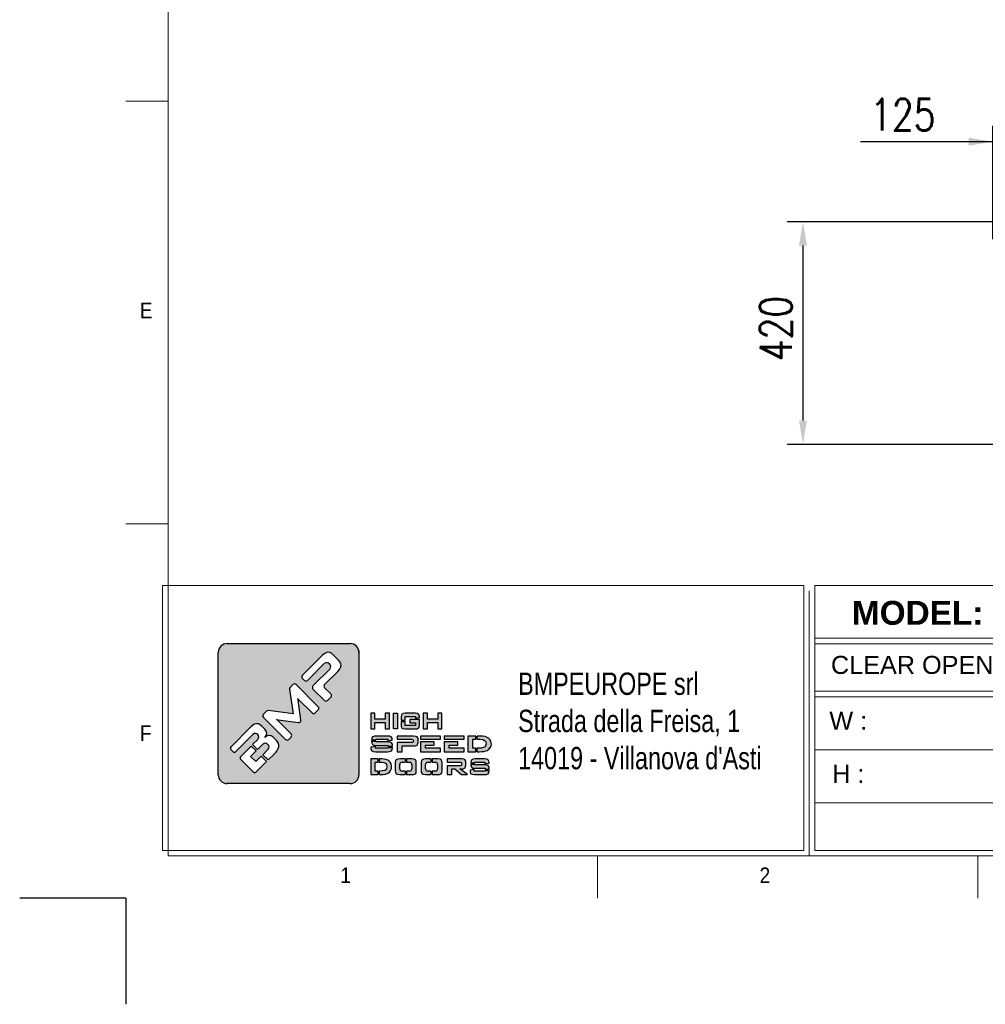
# Model space of a CAD drawing. Header units: millimetres. Extents: x 1545 to 15470, y 764 to 5767.
# Tile 5 of 8: x 8510 to 10331, y 765 to 2622. Entities that reach past the tile are written whole.
import ezdxf

# ---------------------------------------------------------------- set-up
doc = ezdxf.new("R2010")
doc.units = ezdxf.units.MM
doc.header["$LTSCALE"] = 50
doc.header["$PDSIZE"] = -1
doc.layers.add('FORMAT', color=7, linetype='Continuous')
doc.styles.add('Compilazione 1', font='romans.shx', dxfattribs={"width": 0.75, "height": 480})
doc.styles.add('NYIP', font='romans.shx', dxfattribs={"width": 0.8})
doc.styles.add('SLDTEXTSTYLE0', font='Gothic.ttf', dxfattribs={"width": 0.913})
doc.styles.get("Standard").update_dxf_attribs({"font": 'Gothic.ttf'})
doc.dimstyles.new('STANDARD35', dxfattribs={"dimscale": 35, "dimtxt": 2, "dimasz": 1.5, "dimexe": 1, "dimexo": 1, "dimgap": 0.7, "dimtad": 1, "dimdec": 0, "dimdsep": 46, "dimtxsty": 'NYIP', "dimcen": 0, "dimclrd": 1, "dimclre": 1, "dimclrt": 2, "dimadec": 0, "dimazin": 0, "dimtfac": 1, "dimtdec": 0, "dimtix": 1, "dimtmove": 0, "dimatfit": 3, "dimfxl": 0, "dimtvp": 1, "dimtolj": 1, "dimtzin": 0, "dimarcsym": 0})

# ---------------------------------------------------------------- blocks, each defined once
blk = doc.blocks.new('A$C7C9C4F3F')
at = {"color": 7, "lineweight": 5}
blk.add_line((0, 1765.8), (199.3, 1765.8), dxfattribs=at)
at = {"layer": 'FORMAT', "color": 7, "lineweight": 5}
for p, q in [((199.3, 11304.4), (199.3, 199.3)), ((0, 3758.8), (199.3, 3758.8)), ((199.3, 199.3), (16199.3, 199.3)), ((2224.2, 0), (2224.2, 199.3)), ((4017.9, 199.3), (4017.9, 0))]:
    blk.add_line(p, q, dxfattribs=at)
at = {"color": 7, "lineweight": 5, "char_height": 73.8, "attachment_point": 1, "style": 'SLDTEXTSTYLE0'}
for s, insert in [('E', (66.4, 2808)), ('1', (1011.8, 145.3)), ('2', (2988.2, 145.3))]:
    blk.add_mtext(s, dxfattribs=dict(at, insert=insert))
at = {"layer": 'FORMAT', "color": 7, "lineweight": 5, "insert": (66.4, 815), "char_height": 73.8, "attachment_point": 1, "style": 'SLDTEXTSTYLE0'}
blk.add_mtext('F', dxfattribs=at)
blk = doc.blocks.new('*D295')
at = {"color": 7, "lineweight": -2}
for p, q in [((10345.1, 2208.3), (10345.1, 2421.9)), ((10470.1, 2208.3), (10470.1, 2421.9)), ((10345.1, 2391.9), (10096.1, 2391.9)), ((10300.1, 2391.9), (10255.1, 2391.9)), ((10470.1, 2391.9), (10345.1, 2391.9)), ((10515.1, 2391.9), (10560.1, 2391.9))]:
    blk.add_line(p, q, dxfattribs=at)
at = {"color": 7}
for points in [[(10300.1, 2384.4), (10300.1, 2399.4), (10345.1, 2391.9)], [(10515.1, 2399.4), (10515.1, 2384.4), (10470.1, 2391.9)]]:
    blk.add_solid(points, dxfattribs=at)
at = {"layer": 'Defpoints', "color": 0}
for p in [(10345.1, 2391.9), (10345.1, 2178.3), (10470.1, 2178.3)]:
    blk.add_point(p, dxfattribs=at)
at = {"color": 7, "lineweight": 0, "insert": (10175.6, 2442.9), "char_height": 60, "attachment_point": 5, "style": 'NYIP'}
blk.add_mtext('\\A1;125^J', dxfattribs=at)
blk = doc.blocks.new('*D299')
at = {"color": 7, "lineweight": -2}
for p, q in [((10362.9, 2241.1), (9957.3, 2241.1)), ((9987.3, 2196.1), (9987.3, 1866.1)), ((10362.9, 1821.1), (9957.3, 1821.1))]:
    blk.add_line(p, q, dxfattribs=at)
at = {"color": 7}
for points in [[(9994.8, 2196.1), (9979.8, 2196.1), (9987.3, 2241.1)], [(9979.8, 1866.1), (9994.8, 1866.1), (9987.3, 1821.1)]]:
    blk.add_solid(points, dxfattribs=at)
at = {"layer": 'Defpoints', "color": 0}
for p in [(10392.9, 2241.1), (9987.3, 1821.1), (10392.9, 1821.1)]:
    blk.add_point(p, dxfattribs=at)
at = {"color": 7, "lineweight": 0, "insert": (9936.3, 2039.6), "char_height": 60, "attachment_point": 5, "rotation": 90, "style": 'NYIP'}
blk.add_mtext('\\A1;420^J', dxfattribs=at)

msp = doc.modelspace()

# ---------------------------------------------------------------- hatches: boundary and pattern name
at = {"linetype": 'Continuous'}
h = msp.add_hatch(color=256, dxfattribs=at)
h.set_gradient(color1=(8, 89, 3), color2=(8, 89, 2), one_color=1)
h.paths.add_polyline_path([(9150, 1198.2), (9150, 1428.6, 0.414214), (9133.2, 1445.5), (8901.5, 1445.5, 0.414214), (8884.7, 1428.6), (8884.7, 1198.2, 0.414214), (8901.5, 1181.3), (9133.2, 1181.3, 0.414214)])
h.paths.add_polyline_path([(9207.3, 1284.7), (9207.3, 1314.2), (9199.6, 1314.2), (9199.6, 1303.2), (9180.1, 1303.2), (9180.1, 1314.2), (9172.3, 1314.2), (9172.3, 1284.7), (9180.1, 1284.7), (9180.1, 1296.9), (9199.6, 1296.9), (9199.6, 1284.7)])
h.paths.add_polyline_path([(9222.8, 1284.7), (9222.8, 1314.2), (9215.1, 1314.2), (9215.1, 1284.7)])
h.paths.add_polyline_path([(9237.2, 1291.2), (9237.2, 1298.3), (9229.4, 1298.3), (9229.4, 1292), (9229.8, 1289), (9231.1, 1286.3), (9232.9, 1285.2), (9237, 1284.7), (9256.6, 1284.7), (9259.8, 1285), (9262.6, 1286.3), (9263.6, 1288), (9264.2, 1292), (9264.2, 1302.3), (9245.9, 1302.3), (9245.9, 1296.3), (9256.7, 1296.3), (9256.7, 1291.2)])
h.paths.add_polyline_path([(9264.2, 1307.2), (9263.9, 1309.8), (9262.6, 1312.6), (9260.6, 1313.6), (9256.6, 1314.2), (9237, 1314.2), (9233.8, 1313.9), (9231.1, 1312.6), (9230, 1310.9), (9229.4, 1306.9), (9229.4, 1300.8), (9237.2, 1300.8), (9237.2, 1308), (9256.7, 1308), (9256.7, 1304.9), (9264.2, 1306.1)])
h.paths.add_polyline_path([(9279.1, 1303.2), (9279.1, 1314.2), (9271.4, 1314.2), (9271.4, 1284.7), (9279.1, 1284.7), (9279.1, 1296.9), (9298.6, 1296.9), (9298.6, 1284.7), (9306.4, 1284.7), (9306.4, 1314.2), (9298.6, 1314.2), (9298.6, 1303.2)])
h.paths.add_polyline_path([(9212.6, 1266.8), (9210.8, 1269.6), (9208.5, 1270.6), (9203.4, 1271.1), (9183.2, 1271.1), (9179.2, 1270.8), (9175.8, 1269.5), (9174.5, 1267.8), (9173.8, 1263.9), (9173.8, 1263.8), (9182.4, 1263.8), (9182.4, 1265), (9204.2, 1265), (9204.2, 1261.8), (9212.9, 1263.3), (9212.9, 1264.3)])
h.paths.add_polyline_path([(9211.3, 1258.5), (9208.9, 1259.5), (9203.8, 1260), (9182.4, 1260), (9182.4, 1261.3), (9173.8, 1261.3), (9173.8, 1260.7), (9174.1, 1257.8), (9175.8, 1255), (9178.2, 1254), (9183.2, 1253.5), (9204.7, 1253.5), (9204.7, 1252), (9213.3, 1252), (9213.3, 1252.8), (9213, 1255.7)])
h.paths.add_polyline_path([(9212.6, 1245), (9213.3, 1248.9), (9213.3, 1249.5), (9204.7, 1249.5), (9204.7, 1248.1), (9181, 1248.1), (9181, 1251.4), (9172.3, 1250.1), (9172.3, 1248.9), (9172.7, 1246), (9174.3, 1243.3), (9176.8, 1242.2), (9181.9, 1241.6), (9203.8, 1241.6), (9207.9, 1242), (9211.3, 1243.3)])
h.paths.add_polyline_path([(9231.5, 1241.6), (9231.5, 1252.7), (9253, 1252.7), (9255.9, 1252.9), (9259.6, 1254.2), (9260.7, 1255.2), (9261.7, 1258.7), (9261.7, 1265), (9261.5, 1266.7), (9259.6, 1269.6), (9257.8, 1270.5), (9253, 1271.1), (9222, 1271.1), (9222, 1265.1), (9249.3, 1265.1), (9251.8, 1264.8), (9252.4, 1263.4), (9252.4, 1260.4), (9251.8, 1259.1), (9249.3, 1258.7), (9222, 1258.7), (9222, 1241.6)])
h.paths.add_polyline_path([(9303.8, 1241.6), (9303.8, 1248.1), (9275.5, 1248.1), (9275.5, 1254), (9291.9, 1254), (9291.9, 1259.9), (9265.9, 1259.9), (9265.9, 1241.6)])
h.paths.add_polyline_path([(9348.5, 1241.6), (9348.5, 1248.1), (9320.2, 1248.1), (9320.2, 1254), (9336.5, 1254), (9336.5, 1259.9), (9310.5, 1259.9), (9310.5, 1241.6)])
h.paths.add_polyline_path([(9370.6, 1241.6), (9370.6, 1248.1), (9364.9, 1248.1), (9364.9, 1265), (9370.6, 1265), (9370.6, 1271.1), (9355.2, 1271.1), (9355.2, 1241.6)])
h.paths.add_polyline_path([(9391.5, 1243.9), (9394.9, 1246.2), (9397.6, 1249.2), (9397.8, 1249.4), (9399.2, 1252.8), (9399.7, 1256.5), (9399.6, 1257.9), (9398.8, 1261.7), (9397, 1264.8), (9394.2, 1267.3), (9392.1, 1268.5), (9388.3, 1270), (9383.8, 1270.8), (9378.8, 1271.1), (9373.1, 1271.1), (9373.1, 1265), (9378.8, 1265), (9383.5, 1264.4), (9387, 1262.9), (9389, 1260.4), (9389.8, 1256.6), (9389.8, 1256.3), (9388.9, 1252.6), (9386.5, 1250.1), (9384.5, 1249.2), (9380.4, 1248.3), (9374.9, 1248.1), (9373.1, 1248.1), (9373.1, 1241.6), (9376.6, 1241.6), (9381.5, 1241.8), (9385.6, 1242.2), (9387.5, 1242.5)])
h.paths.add_polyline_path([(9348.2, 1265.2), (9348.2, 1271.1), (9310.5, 1271.1), (9310.5, 1265.2)])
h.paths.add_polyline_path([(9303.5, 1265.2), (9303.5, 1271.1), (9265.9, 1271.1), (9265.9, 1265.2)])
h.paths.add_polyline_path([(9185.7, 1221.8), (9185.7, 1228), (9172.3, 1228), (9172.3, 1198.6), (9185.7, 1198.6), (9185.7, 1205), (9180.8, 1205), (9180.8, 1221.8)])
h.paths.add_polyline_path([(9201.4, 1226.9), (9197.5, 1227.7), (9193.1, 1228), (9188.2, 1228), (9188.2, 1221.8), (9193.1, 1221.8), (9197.2, 1221.3), (9200.3, 1219.7), (9202.1, 1217.3), (9202.7, 1213.6), (9202.7, 1213.2), (9202, 1209.5), (9199.8, 1206.9), (9198.1, 1206.1), (9194.5, 1205.3), (9189.6, 1205), (9188.2, 1205), (9188.2, 1198.6), (9191.2, 1198.6), (9195.5, 1198.7), (9199, 1199.1), (9200.7, 1199.4), (9204.3, 1200.8), (9207.3, 1203), (9209.6, 1206), (9209.8, 1206.4), (9211.1, 1209.7), (9211.4, 1213.4), (9211.4, 1214.9), (9210.7, 1218.5), (9209.1, 1221.6), (9206.6, 1224.2), (9204.7, 1225.5)])
h.paths.add_polyline_path([(9237.1, 1221.8), (9237.1, 1228), (9226.8, 1228), (9223.3, 1227.7), (9220.3, 1226.4), (9219.1, 1224.7), (9218.5, 1220.7), (9218.5, 1205.8), (9218.8, 1202.8), (9220.3, 1200.1), (9222.4, 1199.1), (9226.8, 1198.6), (9237.1, 1198.6), (9237.1, 1205), (9231.2, 1205, -0.414214), (9227, 1209.2), (9227, 1217.6, -0.414214), (9231.2, 1221.8)])
h.paths.add_polyline_path([(9257.9, 1223.6), (9256.4, 1226.4), (9254.3, 1227.5), (9249.8, 1228), (9239.6, 1228), (9239.6, 1221.8), (9245.5, 1221.8, -0.414214), (9249.7, 1217.6), (9249.7, 1209.2, -0.414214), (9245.5, 1205), (9239.6, 1205), (9239.6, 1198.6), (9249.8, 1198.6), (9253.4, 1198.8), (9256.4, 1200.1), (9257.6, 1201.8), (9258.2, 1205.8), (9258.2, 1220.7)])
h.paths.add_polyline_path([(9285.8, 1221.8), (9285.8, 1228), (9275.6, 1228), (9272, 1227.7), (9269, 1226.4), (9267.8, 1224.7), (9267.2, 1220.7), (9267.2, 1205.8), (9267.5, 1202.8), (9269, 1200.1), (9271.1, 1199.1), (9275.6, 1198.6), (9285.8, 1198.6), (9285.8, 1205), (9279.9, 1205, -0.414214), (9275.7, 1209.2), (9275.7, 1217.6, -0.414214), (9279.9, 1221.8)])
h.paths.add_polyline_path([(9306.6, 1223.6), (9305.1, 1226.4), (9303, 1227.5), (9298.5, 1228), (9288.3, 1228), (9288.3, 1221.8), (9294.2, 1221.8, -0.414214), (9298.4, 1217.6), (9298.4, 1209.2, -0.414214), (9294.2, 1205), (9288.3, 1205), (9288.3, 1198.6), (9298.5, 1198.6), (9302.1, 1198.8), (9305.1, 1200.1), (9306.2, 1201.8), (9306.9, 1205.8), (9306.9, 1220.7)])
h.paths.add_polyline_path([(9351.4, 1223.6), (9349.7, 1226.6), (9348.1, 1227.4), (9343.9, 1228), (9316.6, 1228), (9316.6, 1222), (9340.7, 1222), (9342.8, 1221.6), (9343.3, 1220.3), (9343.3, 1216.9), (9342.8, 1215.5), (9340.7, 1215.2), (9316.6, 1215.2), (9316.6, 1198.6), (9325, 1198.6), (9325, 1209.2), (9331, 1209.2), (9343.5, 1198.6), (9354.8, 1198.6), (9340.5, 1209.2), (9343.9, 1209.2), (9346.4, 1209.4), (9349.7, 1210.7), (9350.6, 1211.7), (9351.5, 1215.3), (9351.5, 1222)])
h.paths.add_polyline_path([(9368.4, 1220.7), (9368.4, 1222), (9387.7, 1222), (9387.7, 1218.7), (9395.3, 1220.2), (9395.3, 1221.2), (9395, 1223.6), (9393.4, 1226.4), (9391.4, 1227.5), (9386.9, 1228), (9369.2, 1228), (9365.6, 1227.7), (9362.6, 1226.4), (9361.5, 1224.7), (9360.9, 1220.7), (9360.9, 1220.7)])
h.paths.add_polyline_path([(9391.7, 1216.4), (9387.3, 1216.9), (9368.4, 1216.9), (9368.4, 1218.2), (9360.9, 1218.2), (9360.9, 1217.6), (9361.1, 1214.7), (9362.6, 1211.9), (9364.7, 1210.8), (9369.2, 1210.3), (9388, 1210.3), (9388, 1208.9), (9395.6, 1208.9), (9395.6, 1209.7), (9395.4, 1212.6), (9393.9, 1215.3)])
h.paths.add_polyline_path([(9395.1, 1201.8), (9395.6, 1205.8), (9395.6, 1206.4), (9388, 1206.4), (9388, 1205), (9367.3, 1205), (9367.3, 1208.3), (9359.6, 1207), (9359.6, 1205.8), (9359.9, 1202.9), (9361.3, 1200.1), (9363.5, 1199.1), (9368, 1198.6), (9387.3, 1198.6), (9390.8, 1198.8), (9393.9, 1200.1)])
h.paths.add_polyline_path([(8908.7, 1251), (8945.9, 1288.2), (8949.7, 1291.5), (8953.3, 1293.5), (8956.8, 1294.4), (8960.5, 1293.9), (8964.3, 1291.9), (8966.9, 1289.7), (8972.4, 1284.1), (8975, 1280.5), (8976, 1276.6), (8976, 1275.9), (8975.1, 1271.9), (8972.4, 1268.6), (8975.5, 1271.1), (8979.6, 1272.1), (8980.4, 1272.1), (8984.3, 1271.3), (8988, 1269.1), (8989.3, 1267.9), (8995.2, 1262.1), (8997.9, 1258.5), (8999.1, 1254.7), (8998.9, 1251), (8997.8, 1247.6), (8995.8, 1244), (8993, 1240.3), (8990.5, 1237.8), (8978.8, 1226), (8968.8, 1235.9), (8979, 1246.2, 0.86713), (8969.1, 1256.1), (8958.9, 1245.9), (8949.5, 1255.2), (8959.7, 1265.4, 0.88875), (8950.6, 1274.5), (8917.9, 1241.8, -0.414214), (8912, 1241.8), (8908.7, 1245.1, -0.414088)], flags=16)
h.paths.add_polyline_path([(8969.9, 1312.3), (8975.4, 1317.8, -0.234445), (8979, 1319), (9025.7, 1312.7), (9019, 1359, -0.236379), (9020.2, 1362.6), (9025.6, 1368.1, -0.414214), (9031.6, 1368.1), (9073.2, 1326.4, -0.414214), (9073.2, 1320.5), (9067.4, 1314.7, -0.414418), (9061.5, 1314.7), (9035.3, 1340.9), (9034.6, 1341.7), (9035.1, 1339.6), (9040.5, 1301.2, -0.235808), (9039.3, 1297.6), (9039.2, 1297.5, -0.236783), (9035.7, 1296.4), (8997.7, 1301.9), (8994.7, 1302.3), (8995.8, 1301.4), (9022, 1275.1, -0.414214), (9022, 1269.2), (9017.5, 1264.7, -0.414214), (9011.5, 1264.7), (8969.9, 1306.3, -0.413615)], flags=16)
h.paths.add_polyline_path([(8927, 1232.7), (8946.5, 1252.2), (8955.9, 1242.9), (8945.7, 1232.7), (8955.6, 1222.8), (8965.8, 1233), (8975.8, 1223), (8956.3, 1203.4, -0.414499), (8950.3, 1203.4), (8927, 1226.8, -0.414214)], flags=16)
h.paths.add_polyline_path([(9043.3, 1385.7), (9080.4, 1422.8), (9084.2, 1426.1), (9087.9, 1428.2), (9091.2, 1429), (9095, 1428.6), (9098.7, 1426.6), (9101.4, 1424.4), (9111.6, 1414.1), (9114.6, 1410.4), (9116.1, 1406.6), (9116.3, 1404), (9115.4, 1400.5), (9113.3, 1396.8), (9110.1, 1393.1), (9085.2, 1368.3, 0.413999), (9085.2, 1362.3), (9097.2, 1350.4, -0.413728), (9097.2, 1344.5), (9090.8, 1338.1, -0.414825), (9084.9, 1338.1), (9063.3, 1359.7, -0.414214), (9063.3, 1365.6), (9095.7, 1398, 0.75715), (9085.3, 1408.4), (9052.9, 1376, -0.414295), (9047, 1376), (9043.3, 1379.8, -0.414088)], flags=16)

# ---------------------------------------------------------------- linework, layer by layer
at = {"lineweight": 5}
for p, q in [((8779.6, 1555.2), (9988.9, 1555.2)), ((8779.6, 1555.2), (8779.6, 1055.2)), ((9988.9, 1555.2), (9988.9, 1055.2)), ((9999.2, 1544.9), (9999.2, 1044.9)), ((10009.5, 1555.2), (12568.8, 1555.2)), ((10009.5, 1555.2), (10009.5, 1055.2)), ((10009.5, 1455.9), (12568.8, 1455.9)), ((10009.5, 1444.9), (12568.8, 1444.9)), ((10009.5, 1355.9), (12568.8, 1355.9)), ((10009.5, 1344.9), (12568.8, 1344.9)), ((10009.5, 1244.9), (12568.8, 1244.9)), ((10009.5, 1144.9), (12568.8, 1144.9)), ((8779.6, 1055.2), (9988.9, 1055.2)), ((8789.9, 1044.9), (9999.2, 1044.9)), ((10009.5, 1055.2), (12568.8, 1055.2)), ((10019.8, 1044.9), (12579.1, 1044.9))]:
    msp.add_line(p, q, dxfattribs=at)
for p, q in [((8901.5, 1445.5), (9133.2, 1445.5)), ((8884.7, 1198.2), (8884.7, 1428.6)), ((9080.4, 1422.8), (9043.3, 1385.7)), ((9084.2, 1426.1), (9080.4, 1422.8)), ((9087.9, 1428.2), (9084.2, 1426.1)), ((9091.2, 1429), (9087.9, 1428.2)), ((9095, 1428.6), (9091.2, 1429)), ((9098.7, 1426.6), (9095, 1428.6)), ((9101.4, 1424.4), (9098.7, 1426.6)), ((9111.6, 1414.1), (9101.4, 1424.4)), ((9114.6, 1410.4), (9111.6, 1414.1)), ((9052.9, 1376), (9085.3, 1408.4)), ((9095.7, 1398), (9063.3, 1365.6)), ((9085.2, 1368.3), (9110.1, 1393.1)), ((9110.1, 1393.1), (9113.3, 1396.8)), ((9113.3, 1396.8), (9115.4, 1400.5)), ((9116.1, 1406.6), (9114.6, 1410.4)), ((9115.4, 1400.5), (9116.3, 1404)), ((9116.3, 1404), (9116.1, 1406.6)), ((9043.3, 1379.8), (9047, 1376)), ((9019, 1359), (9025.7, 1312.7)), ((9025.6, 1368.1), (9020.2, 1362.6)), ((9073.2, 1326.4), (9031.6, 1368.1)), ((9063.3, 1359.7), (9084.9, 1338.1)), ((9097.2, 1350.4), (9085.2, 1362.3)), ((9035.1, 1339.6), (9034.6, 1341.7)), ((9034.6, 1341.7), (9035.3, 1340.9)), ((9040.5, 1301.2), (9035.1, 1339.6)), ((9035.3, 1340.9), (9061.5, 1314.7)), ((9090.8, 1338.1), (9097.2, 1344.5)), ((9025.7, 1312.7), (8979, 1319)), ((9067.4, 1314.7), (9073.2, 1320.5)), ((8975.4, 1317.8), (8969.9, 1312.3)), ((8969.9, 1306.3), (9011.5, 1264.7)), ((8995.8, 1301.4), (8994.7, 1302.3)), ((8994.7, 1302.3), (8997.7, 1301.9)), ((9022, 1275.1), (8995.8, 1301.4)), ((8997.7, 1301.9), (9035.7, 1296.4)), ((9180.1, 1314.2), (9172.3, 1314.2)), ((9172.3, 1314.2), (9172.3, 1284.7)), ((9180.1, 1303.2), (9180.1, 1314.2)), ((9199.6, 1303.2), (9180.1, 1303.2)), ((9207.3, 1314.2), (9199.6, 1314.2)), ((9199.6, 1314.2), (9199.6, 1303.2)), ((9207.3, 1284.7), (9207.3, 1314.2)), ((9215.1, 1284.7), (9215.1, 1314.2)), ((9215.1, 1314.2), (9222.8, 1314.2)), ((9222.8, 1314.2), (9222.8, 1284.7)), ((9230, 1310.9), (9229.4, 1306.9)), ((9229.4, 1306.9), (9229.4, 1300.8)), ((9229.4, 1300.8), (9237.2, 1300.8)), ((9231.1, 1312.6), (9230, 1310.9)), ((9233.8, 1313.9), (9231.1, 1312.6)), ((9237, 1314.2), (9233.8, 1313.9)), ((9256.6, 1314.2), (9237, 1314.2)), ((9237.2, 1300.8), (9237.2, 1308)), ((9237.2, 1308), (9256.7, 1308)), ((9264.2, 1302.3), (9245.9, 1302.3)), ((9245.9, 1302.3), (9245.9, 1296.3)), ((9260.6, 1313.6), (9256.6, 1314.2)), ((9256.7, 1308), (9256.7, 1304.9)), ((9256.7, 1304.9), (9264.2, 1306.1)), ((9262.6, 1312.6), (9260.6, 1313.6)), ((9263.9, 1309.8), (9262.6, 1312.6)), ((9264.2, 1307.2), (9263.9, 1309.8)), ((9264.2, 1306.1), (9264.2, 1307.2)), ((9264.2, 1292), (9264.2, 1302.3)), ((9279.1, 1314.2), (9271.4, 1314.2)), ((9271.4, 1314.2), (9271.4, 1284.7)), ((9279.1, 1303.2), (9279.1, 1314.2)), ((9298.6, 1303.2), (9279.1, 1303.2)), ((9306.4, 1314.2), (9298.6, 1314.2)), ((9298.6, 1314.2), (9298.6, 1303.2)), ((9306.4, 1284.7), (9306.4, 1314.2)), ((8945.9, 1288.2), (8908.7, 1251)), ((8949.7, 1291.5), (8945.9, 1288.2)), ((8953.3, 1293.5), (8949.7, 1291.5)), ((8956.8, 1294.4), (8953.3, 1293.5)), ((8960.5, 1293.9), (8956.8, 1294.4)), ((8964.3, 1291.9), (8960.5, 1293.9)), ((8966.9, 1289.7), (8964.3, 1291.9)), ((8972.4, 1284.1), (8966.9, 1289.7)), ((8975, 1280.5), (8972.4, 1284.1)), ((9039.2, 1297.5), (9039.3, 1297.6)), ((9172.3, 1284.7), (9180.1, 1284.7)), ((9180.1, 1284.7), (9180.1, 1296.9)), ((9180.1, 1296.9), (9199.6, 1296.9)), ((9199.6, 1296.9), (9199.6, 1284.7)), ((9199.6, 1284.7), (9207.3, 1284.7)), ((9222.8, 1284.7), (9215.1, 1284.7)), ((9215.1, 1284.7), (9215.1, 1284.7)), ((9229.4, 1298.3), (9229.4, 1292)), ((9229.4, 1298.3), (9237.2, 1298.3)), ((9229.4, 1292), (9229.8, 1289)), ((9229.8, 1289), (9231.1, 1286.3)), ((9231.1, 1286.3), (9232.9, 1285.2)), ((9232.9, 1285.2), (9237, 1284.7)), ((9237, 1284.7), (9256.6, 1284.7)), ((9237.2, 1291.2), (9237.2, 1298.3)), ((9256.7, 1291.2), (9237.2, 1291.2)), ((9245.9, 1296.3), (9256.7, 1296.3)), ((9256.6, 1284.7), (9259.8, 1285)), ((9256.7, 1296.3), (9256.7, 1291.2)), ((9259.8, 1285), (9262.6, 1286.3)), ((9262.6, 1286.3), (9263.6, 1288)), ((9263.6, 1288), (9264.2, 1292)), ((9271.4, 1284.7), (9279.1, 1284.7)), ((9279.1, 1284.7), (9279.1, 1296.9)), ((9279.1, 1296.9), (9298.6, 1296.9)), ((9298.6, 1296.9), (9298.6, 1284.7)), ((9298.6, 1284.7), (9306.4, 1284.7)), ((8917.9, 1241.8), (8950.6, 1274.5)), ((8959.7, 1265.4), (8949.5, 1255.2)), ((8975.1, 1271.9), (8972.2, 1268.5)), ((8972.2, 1268.5), (8975.1, 1271.9)), ((8975.5, 1271.1), (8972.2, 1268.5)), ((8972.2, 1268.5), (8972.4, 1268.6)), ((8972.4, 1268.6), (8975.1, 1271.9)), ((8976, 1276.6), (8975, 1280.5)), ((8975.1, 1271.9), (8976, 1275.9)), ((8979.6, 1272.1), (8975.5, 1271.1)), ((8976, 1275.9), (8976, 1276.6)), ((8980.4, 1272.1), (8979.6, 1272.1)), ((8984.3, 1271.3), (8980.4, 1272.1)), ((8988, 1269.1), (8984.3, 1271.3)), ((8989.3, 1267.9), (8988, 1269.1)), ((8995.2, 1262.1), (8989.3, 1267.9)), ((9017.5, 1264.7), (9022, 1269.2)), ((9174.5, 1267.8), (9173.8, 1263.9)), ((9173.8, 1263.9), (9173.8, 1263.8)), ((9173.8, 1263.8), (9182.4, 1263.8)), ((9175.8, 1269.5), (9174.5, 1267.8)), ((9179.2, 1270.8), (9175.8, 1269.5)), ((9183.2, 1271.1), (9179.2, 1270.8)), ((9182.4, 1263.8), (9182.4, 1265)), ((9182.4, 1265), (9204.2, 1265)), ((9203.4, 1271.1), (9183.2, 1271.1)), ((9208.5, 1270.6), (9203.4, 1271.1)), ((9204.2, 1265), (9204.2, 1261.8)), ((9204.2, 1261.8), (9212.9, 1263.3)), ((9210.8, 1269.6), (9208.5, 1270.6)), ((9212.6, 1266.8), (9210.8, 1269.6)), ((9212.9, 1264.3), (9212.6, 1266.8)), ((9212.9, 1263.3), (9212.9, 1264.3)), ((9253, 1271.1), (9222, 1271.1)), ((9222, 1271.1), (9222, 1265.1)), ((9222, 1265.1), (9249.3, 1265.1)), ((9249.3, 1265.1), (9251.8, 1264.8)), ((9251.8, 1264.8), (9252.4, 1263.4)), ((9252.4, 1263.4), (9252.4, 1260.4)), ((9257.8, 1270.5), (9253, 1271.1)), ((9259.6, 1269.6), (9257.8, 1270.5)), ((9261.5, 1266.7), (9259.6, 1269.6)), ((9261.7, 1265), (9261.5, 1266.7)), ((9261.7, 1258.7), (9261.7, 1265)), ((9303.5, 1271.1), (9265.9, 1271.1)), ((9265.9, 1271.1), (9265.9, 1265.2)), ((9265.9, 1265.2), (9303.5, 1265.2)), ((9303.5, 1265.2), (9303.5, 1271.1)), ((9348.2, 1271.1), (9310.5, 1271.1)), ((9310.5, 1271.1), (9310.5, 1265.2)), ((9310.5, 1265.2), (9348.2, 1265.2)), ((9348.2, 1265.2), (9348.2, 1271.1)), ((9370.6, 1271.1), (9355.2, 1271.1)), ((9355.2, 1271.1), (9355.2, 1241.6)), ((9364.9, 1248.1), (9364.9, 1265)), ((9364.9, 1265), (9370.6, 1265)), ((9370.6, 1265), (9370.6, 1271.1)), ((9378.8, 1271.1), (9373.1, 1271.1)), ((9373.1, 1265), (9373.1, 1271.1)), ((9373.1, 1265), (9378.8, 1265)), ((9383.8, 1270.8), (9378.8, 1271.1)), ((9378.8, 1265), (9383.5, 1264.4)), ((9383.5, 1264.4), (9387, 1262.9)), ((9388.3, 1270), (9383.8, 1270.8)), ((9387, 1262.9), (9389, 1260.4)), ((9392.1, 1268.5), (9388.3, 1270)), ((9394.2, 1267.3), (9392.1, 1268.5)), ((9397, 1264.8), (9394.2, 1267.3)), ((9398.8, 1261.7), (9397, 1264.8)), ((8908.7, 1245.1), (8912, 1241.8)), ((8946.5, 1252.2), (8927, 1232.7)), ((8946.5, 1252.2), (8955.9, 1242.9)), ((8949.5, 1255.2), (8958.9, 1245.9)), ((8958.9, 1245.9), (8969.1, 1256.1)), ((8979, 1246.2), (8968.8, 1235.9)), ((8997.9, 1258.5), (8995.2, 1262.1)), ((8995.8, 1244), (8997.8, 1247.6)), ((8997.8, 1247.6), (8998.9, 1251)), ((8999.1, 1254.7), (8997.9, 1258.5)), ((8998.9, 1251), (8999.1, 1254.7)), ((9181, 1251.4), (9172.3, 1250.1)), ((9172.3, 1250.1), (9172.3, 1248.9)), ((9172.3, 1248.9), (9172.7, 1246)), ((9172.7, 1246), (9174.3, 1243.3)), ((9173.8, 1261.3), (9173.8, 1260.7)), ((9173.8, 1261.3), (9182.4, 1261.3)), ((9173.8, 1260.7), (9174.1, 1257.8)), ((9174.1, 1257.8), (9175.8, 1255)), ((9175.8, 1255), (9178.2, 1254)), ((9178.2, 1254), (9183.2, 1253.5)), ((9181, 1248.1), (9181, 1251.4)), ((9204.7, 1248.1), (9181, 1248.1)), ((9182.4, 1260), (9182.4, 1261.3)), ((9203.8, 1260), (9182.4, 1260)), ((9183.2, 1253.5), (9204.7, 1253.5)), ((9208.9, 1259.5), (9203.8, 1260)), ((9204.7, 1253.5), (9204.7, 1252)), ((9204.7, 1252), (9213.3, 1252)), ((9204.7, 1249.5), (9204.7, 1248.1)), ((9204.7, 1249.5), (9213.3, 1249.5)), ((9211.3, 1258.5), (9208.9, 1259.5)), ((9213, 1255.7), (9211.3, 1258.5)), ((9211.3, 1243.3), (9212.6, 1245)), ((9212.6, 1245), (9213.3, 1248.9)), ((9213.3, 1252.8), (9213, 1255.7)), ((9213.3, 1252), (9213.3, 1252.8)), ((9213.3, 1248.9), (9213.3, 1249.5)), ((9249.3, 1258.7), (9222, 1258.7)), ((9222, 1258.7), (9222, 1241.6)), ((9231.5, 1241.6), (9231.5, 1252.7)), ((9231.5, 1252.7), (9253, 1252.7)), ((9251.8, 1259.1), (9249.3, 1258.7)), ((9252.4, 1260.4), (9251.8, 1259.1)), ((9253, 1252.7), (9255.9, 1252.9)), ((9255.9, 1252.9), (9259.6, 1254.2)), ((9259.6, 1254.2), (9260.7, 1255.2)), ((9260.7, 1255.2), (9261.7, 1258.7)), ((9265.9, 1259.9), (9265.9, 1241.6)), ((9291.9, 1259.9), (9265.9, 1259.9)), ((9275.5, 1248.1), (9275.5, 1254)), ((9275.5, 1254), (9291.9, 1254)), ((9303.8, 1248.1), (9275.5, 1248.1)), ((9291.9, 1254), (9291.9, 1259.9)), ((9303.8, 1241.6), (9303.8, 1248.1)), ((9310.5, 1259.9), (9310.5, 1241.6)), ((9336.5, 1259.9), (9310.5, 1259.9)), ((9320.2, 1248.1), (9320.2, 1254)), ((9320.2, 1254), (9336.5, 1254)), ((9348.5, 1248.1), (9320.2, 1248.1)), ((9336.5, 1254), (9336.5, 1259.9)), ((9348.5, 1241.6), (9348.5, 1248.1)), ((9370.6, 1248.1), (9364.9, 1248.1)), ((9370.6, 1241.6), (9370.6, 1248.1)), ((9374.9, 1248.1), (9373.1, 1248.1)), ((9373.1, 1241.6), (9373.1, 1248.1)), ((9380.4, 1248.3), (9374.9, 1248.1)), ((9384.5, 1249.2), (9380.4, 1248.3)), ((9386.5, 1250.1), (9384.5, 1249.2)), ((9388.9, 1252.6), (9386.5, 1250.1)), ((9389.8, 1256.3), (9388.9, 1252.6)), ((9389, 1260.4), (9389.8, 1256.6)), ((9389.8, 1256.6), (9389.8, 1256.3)), ((9391.5, 1243.9), (9394.9, 1246.2)), ((9394.9, 1246.2), (9397.6, 1249.2)), ((9397.6, 1249.2), (9397.8, 1249.4)), ((9397.8, 1249.4), (9399.2, 1252.8)), ((9399.6, 1257.9), (9398.8, 1261.7)), ((9399.2, 1252.8), (9399.7, 1256.5)), ((9399.7, 1256.5), (9399.6, 1257.9)), ((8927, 1226.8), (8950.3, 1203.4)), ((8945.7, 1232.7), (8955.9, 1242.9)), ((8955.6, 1222.8), (8945.7, 1232.7)), ((8965.8, 1233), (8955.6, 1222.8)), ((8965.8, 1233), (8975.8, 1223)), ((8968.8, 1235.9), (8978.8, 1226)), ((8978.8, 1226), (8990.5, 1237.8)), ((8990.5, 1237.8), (8993, 1240.3)), ((8993, 1240.3), (8995.8, 1244)), ((9185.7, 1228), (9172.3, 1228)), ((9172.3, 1228), (9172.3, 1198.6)), ((9174.3, 1243.3), (9176.8, 1242.2)), ((9176.8, 1242.2), (9181.9, 1241.6)), ((9181.9, 1241.6), (9203.8, 1241.6)), ((9185.7, 1228), (9185.7, 1221.8)), ((9193.1, 1228), (9188.2, 1228)), ((9188.2, 1228), (9188.2, 1221.8)), ((9197.5, 1227.7), (9193.1, 1228)), ((9201.4, 1226.9), (9197.5, 1227.7)), ((9204.7, 1225.5), (9201.4, 1226.9)), ((9203.8, 1241.6), (9207.9, 1242)), ((9207.9, 1242), (9211.3, 1243.3)), ((9220.3, 1226.4), (9219.1, 1224.7)), ((9223.3, 1227.7), (9220.3, 1226.4)), ((9222, 1241.6), (9231.5, 1241.6)), ((9226.8, 1228), (9223.3, 1227.7)), ((9237.1, 1228), (9226.8, 1228)), ((9237.1, 1228), (9237.1, 1221.8)), ((9249.8, 1228), (9239.6, 1228)), ((9239.6, 1228), (9239.6, 1221.8)), ((9254.3, 1227.5), (9249.8, 1228)), ((9256.4, 1226.4), (9254.3, 1227.5)), ((9257.9, 1223.6), (9256.4, 1226.4)), ((9265.9, 1241.6), (9303.8, 1241.6)), ((9269, 1226.4), (9267.8, 1224.7)), ((9272, 1227.7), (9269, 1226.4)), ((9275.6, 1228), (9272, 1227.7)), ((9285.8, 1228), (9275.6, 1228)), ((9285.8, 1228), (9285.8, 1221.8)), ((9298.5, 1228), (9288.3, 1228)), ((9288.3, 1228), (9288.3, 1221.8)), ((9303, 1227.5), (9298.5, 1228)), ((9305.1, 1226.4), (9303, 1227.5)), ((9306.6, 1223.6), (9305.1, 1226.4)), ((9310.5, 1241.6), (9348.5, 1241.6)), ((9343.9, 1228), (9316.6, 1228)), ((9316.6, 1228), (9316.6, 1222)), ((9348.1, 1227.4), (9343.9, 1228)), ((9349.7, 1226.6), (9348.1, 1227.4)), ((9351.4, 1223.6), (9349.7, 1226.6)), ((9355.2, 1241.6), (9370.6, 1241.6)), ((9362.6, 1226.4), (9361.5, 1224.7)), ((9365.6, 1227.7), (9362.6, 1226.4)), ((9369.2, 1228), (9365.6, 1227.7)), ((9386.9, 1228), (9369.2, 1228)), ((9373.1, 1241.6), (9376.6, 1241.6)), ((9376.6, 1241.6), (9381.5, 1241.8)), ((9381.5, 1241.8), (9385.6, 1242.2)), ((9385.6, 1242.2), (9387.5, 1242.5)), ((9391.4, 1227.5), (9386.9, 1228)), ((9387.5, 1242.5), (9391.5, 1243.9)), ((9393.4, 1226.4), (9391.4, 1227.5)), ((9395, 1223.6), (9393.4, 1226.4)), ((8956.3, 1203.4), (8975.8, 1223)), ((9180.8, 1205), (9180.8, 1221.8)), ((9180.8, 1221.8), (9185.7, 1221.8)), ((9188.2, 1221.8), (9193.1, 1221.8)), ((9193.1, 1221.8), (9197.2, 1221.3)), ((9197.2, 1221.3), (9200.3, 1219.7)), ((9202, 1209.5), (9199.8, 1206.9)), ((9200.3, 1219.7), (9202.1, 1217.3)), ((9202.7, 1213.2), (9202, 1209.5)), ((9202.1, 1217.3), (9202.7, 1213.6)), ((9202.7, 1213.6), (9202.7, 1213.2)), ((9206.6, 1224.2), (9204.7, 1225.5)), ((9209.1, 1221.6), (9206.6, 1224.2)), ((9210.7, 1218.5), (9209.1, 1221.6)), ((9209.8, 1206.4), (9211.1, 1209.7)), ((9211.4, 1214.9), (9210.7, 1218.5)), ((9211.1, 1209.7), (9211.4, 1213.4)), ((9211.4, 1213.4), (9211.4, 1214.9)), ((9219.1, 1224.7), (9218.5, 1220.7)), ((9218.5, 1220.7), (9218.5, 1205.8)), ((9227, 1209.2), (9227, 1217.6)), ((9231.2, 1221.8), (9237.1, 1221.8)), ((9239.6, 1221.8), (9245.5, 1221.8)), ((9249.7, 1217.6), (9249.7, 1209.2)), ((9258.2, 1220.7), (9257.9, 1223.6)), ((9258.2, 1205.8), (9258.2, 1220.7)), ((9267.8, 1224.7), (9267.2, 1220.7)), ((9267.2, 1220.7), (9267.2, 1205.8)), ((9275.7, 1209.2), (9275.7, 1217.6)), ((9279.9, 1221.8), (9285.8, 1221.8)), ((9288.3, 1221.8), (9294.2, 1221.8)), ((9298.4, 1217.6), (9298.4, 1209.2)), ((9306.9, 1220.7), (9306.6, 1223.6)), ((9306.9, 1205.8), (9306.9, 1220.7)), ((9316.6, 1222), (9340.7, 1222)), ((9340.7, 1215.2), (9316.6, 1215.2)), ((9316.6, 1215.2), (9316.6, 1198.6)), ((9325, 1198.6), (9325, 1209.2)), ((9325, 1209.2), (9331, 1209.2)), ((9331, 1209.2), (9343.5, 1198.6)), ((9354.8, 1198.6), (9340.5, 1209.2)), ((9340.5, 1209.2), (9343.9, 1209.2)), ((9340.7, 1222), (9342.8, 1221.6)), ((9342.8, 1215.5), (9340.7, 1215.2)), ((9342.8, 1221.6), (9343.3, 1220.3)), ((9343.3, 1216.9), (9342.8, 1215.5)), ((9343.3, 1220.3), (9343.3, 1216.9)), ((9343.9, 1209.2), (9346.4, 1209.4)), ((9346.4, 1209.4), (9349.7, 1210.7)), ((9349.7, 1210.7), (9350.6, 1211.7)), ((9350.6, 1211.7), (9351.5, 1215.3)), ((9351.5, 1222), (9351.4, 1223.6)), ((9351.5, 1215.3), (9351.5, 1222)), ((9367.3, 1208.3), (9359.6, 1207)), ((9359.6, 1207), (9359.6, 1205.8)), ((9361.5, 1224.7), (9360.9, 1220.7)), ((9360.9, 1220.7), (9360.9, 1220.7)), ((9360.9, 1220.7), (9368.4, 1220.7)), ((9360.9, 1218.2), (9360.9, 1217.6)), ((9360.9, 1218.2), (9368.4, 1218.2)), ((9360.9, 1217.6), (9361.1, 1214.7)), ((9361.1, 1214.7), (9362.6, 1211.9)), ((9362.6, 1211.9), (9364.7, 1210.8)), ((9364.7, 1210.8), (9369.2, 1210.3)), ((9367.3, 1205), (9367.3, 1208.3)), ((9368.4, 1220.7), (9368.4, 1222)), ((9368.4, 1222), (9387.7, 1222)), ((9368.4, 1216.9), (9368.4, 1218.2)), ((9387.3, 1216.9), (9368.4, 1216.9)), ((9369.2, 1210.3), (9388, 1210.3)), ((9391.7, 1216.4), (9387.3, 1216.9)), ((9387.7, 1222), (9387.7, 1218.7)), ((9387.7, 1218.7), (9395.3, 1220.2)), ((9388, 1210.3), (9388, 1208.9)), ((9388, 1208.9), (9395.6, 1208.9)), ((9393.9, 1215.3), (9391.7, 1216.4)), ((9395.4, 1212.6), (9393.9, 1215.3)), ((9395.3, 1221.2), (9395, 1223.6)), ((9395.3, 1220.2), (9395.3, 1221.2)), ((9395.6, 1209.7), (9395.4, 1212.6)), ((9395.6, 1208.9), (9395.6, 1209.7)), ((9172.3, 1198.6), (9185.7, 1198.6)), ((9185.7, 1205), (9180.8, 1205)), ((9185.7, 1205), (9185.7, 1198.6)), ((9189.6, 1205), (9188.2, 1205)), ((9188.2, 1205), (9188.2, 1198.6)), ((9188.2, 1198.6), (9191.2, 1198.6)), ((9194.5, 1205.3), (9189.6, 1205)), ((9191.2, 1198.6), (9195.5, 1198.7)), ((9198.1, 1206.1), (9194.5, 1205.3)), ((9195.5, 1198.7), (9199, 1199.1)), ((9199.8, 1206.9), (9198.1, 1206.1)), ((9199, 1199.1), (9200.7, 1199.4)), ((9200.7, 1199.4), (9204.3, 1200.8)), ((9204.3, 1200.8), (9207.3, 1203)), ((9207.3, 1203), (9209.6, 1206)), ((9209.6, 1206), (9209.8, 1206.4)), ((9218.5, 1205.8), (9218.8, 1202.8)), ((9218.8, 1202.8), (9220.3, 1200.1)), ((9220.3, 1200.1), (9222.4, 1199.1)), ((9222.4, 1199.1), (9226.8, 1198.6)), ((9226.8, 1198.6), (9237.1, 1198.6)), ((9237.1, 1205), (9231.2, 1205)), ((9237.1, 1205), (9237.1, 1198.6)), ((9245.5, 1205), (9239.6, 1205)), ((9239.6, 1205), (9239.6, 1198.6)), ((9239.6, 1198.6), (9249.8, 1198.6)), ((9249.8, 1198.6), (9253.4, 1198.8)), ((9253.4, 1198.8), (9256.4, 1200.1)), ((9256.4, 1200.1), (9257.6, 1201.8)), ((9257.6, 1201.8), (9258.2, 1205.8)), ((9267.2, 1205.8), (9267.5, 1202.8)), ((9267.5, 1202.8), (9269, 1200.1)), ((9269, 1200.1), (9271.1, 1199.1)), ((9271.1, 1199.1), (9275.6, 1198.6)), ((9275.6, 1198.6), (9285.8, 1198.6)), ((9285.8, 1205), (9279.9, 1205)), ((9285.8, 1205), (9285.8, 1198.6)), ((9294.2, 1205), (9288.3, 1205)), ((9288.3, 1205), (9288.3, 1198.6)), ((9288.3, 1198.6), (9298.5, 1198.6)), ((9298.5, 1198.6), (9302.1, 1198.8)), ((9302.1, 1198.8), (9305.1, 1200.1)), ((9305.1, 1200.1), (9306.2, 1201.8)), ((9306.2, 1201.8), (9306.9, 1205.8)), ((9316.6, 1198.6), (9325, 1198.6)), ((9343.5, 1198.6), (9354.8, 1198.6)), ((9359.6, 1205.8), (9359.9, 1202.9)), ((9359.9, 1202.9), (9361.3, 1200.1)), ((9361.3, 1200.1), (9363.5, 1199.1)), ((9363.5, 1199.1), (9368, 1198.6)), ((9388, 1205), (9367.3, 1205)), ((9368, 1198.6), (9387.3, 1198.6)), ((9387.3, 1198.6), (9390.8, 1198.8)), ((9388, 1206.4), (9388, 1205)), ((9388, 1206.4), (9395.6, 1206.4)), ((9390.8, 1198.8), (9393.9, 1200.1)), ((9393.9, 1200.1), (9395.1, 1201.8)), ((9395.1, 1201.8), (9395.6, 1205.8)), ((9395.6, 1205.8), (9395.6, 1206.4)), ((9133.2, 1181.3), (8901.5, 1181.3))]:
    msp.add_line(p, q)
at = {"linetype": 'Continuous'}
msp.add_line((9150, 1432), (9150, 1198.2), dxfattribs=at)
at = {"color": 2}
for q in [(8510.2, 965.2), (8710.2, 765.2)]:
    msp.add_line((8710.2, 965.2), q, dxfattribs=at)
for centre, radius, start, end in [((8901.5, 1428.6), 16.8, 90, 180), ((9133.2, 1428.6), 16.8, 0, 90), ((9089.1, 1401.8), 7.64, 330.7537, 119.2784), ((9046.2, 1382.7), 4.21, 135, 224.9755), ((9050, 1379), 4.21, 224.9755, 314.9915), ((9023.2, 1359.6), 4.21, 135, 188.1977), ((9028.6, 1365.1), 4.21, 45, 135), ((9066.3, 1362.7), 4.21, 134.9755, 224.9755), ((9088.2, 1365.3), 4.21, 135.042, 225), ((9087.9, 1341.1), 4.21, 224.9755, 315.095), ((9094.2, 1347.4), 4.21, 315.095, 45), ((8978.4, 1314.8), 4.21, 82.3395, 135.1172), ((9070.3, 1323.5), 4.21, 315, 45), ((8972.9, 1309.3), 4.21, 135.1172, 225), ((9036.4, 1300.6), 4.21, 315, 8.0736), ((9064.5, 1317.7), 4.21, 224.96, 315), ((9036.3, 1300.5), 4.21, 261.7148, 315), ((8954.6, 1269.4), 6.47, 321.7419, 128.2581), ((9014.5, 1267.7), 4.21, 225, 315), ((9019, 1272.2), 4.21, 315, 45), ((8911.7, 1248.1), 4.21, 135, 224.9755), ((8973.3, 1250.4), 7.08, 323.1909, 126.909), ((8914.9, 1244.8), 4.21, 224.9755, 314.9755), ((8930, 1229.7), 4.21, 134.9755, 224.9755), ((9231.2, 1217.6), 4.21, 90, 180), ((9231.2, 1209.2), 4.21, 180, 270), ((9245.5, 1217.6), 4.21, 0, 90), ((9245.5, 1209.2), 4.21, 270, 0), ((9279.9, 1217.6), 4.21, 90, 180), ((9279.9, 1209.2), 4.21, 180, 270), ((9294.2, 1217.6), 4.21, 0, 90), ((9294.2, 1209.2), 4.21, 270, 0), ((8901.5, 1198.2), 16.8, 180, 270), ((8953.3, 1206.4), 4.21, 224.9755, 315.0313), ((9133.2, 1198.2), 16.8, 270, 0)]:
    msp.add_arc(centre, radius, start, end)

# ---------------------------------------------------------------- block references
at = {"xscale": 0.4, "yscale": 0.4, "zscale": 0.4}
msp.add_blockref('A$C7C9C4F3F', (8710.2, 965.2), dxfattribs=at)

# ---------------------------------------------------------------- texts
at = {"lineweight": 5, "attachment_point": 2}
for s, insert, char_height, width in [('{\\fArial|b1|i0|c0|p34;MODEL:}', (10203.6, 1526), 45.022, 498.031), ('{\\fArial|b0|i0|c0|p34;W :}', (10072.8, 1316.9), 34.043, 90.063), ('{\\fArial|b0|i0|c0|p34;H :}', (10072.8, 1216.9), 34.043, 90.063)]:
    msp.add_mtext(s, dxfattribs=dict(at, insert=insert, char_height=char_height, width=width))
at = {"color": 7, "lineweight": 5, "insert": (10443.6, 1422.3), "char_height": 34.043, "width": 806.902, "attachment_point": 2}
msp.add_mtext('{\\pxql;\\fArial|b0|i0|c0|p34;CLEAR OPENING:}', dxfattribs=at)
at = {"insert": (9450.1, 1390.8), "char_height": 42.075, "attachment_point": 1, "style": 'Compilazione 1'}
msp.add_mtext_dynamic_manual_height_columns("{\\fArial|b0|i0|c0|p0;BMPEUROPE srl\\P\\pxql;Strada della Freisa, 1\\P14019 - Villanova d'Asti}", width=1128.074, gutter_width=1474.6, heights=[777], dxfattribs=at)

# ---------------------------------------------------------------- dimensions: what is measured, and where the dimension line sits
at = {"color": 7, "lineweight": 0}
dim = msp.add_linear_dim(base=(10345.1, 2391.9), p1=(10470.1, 2178.3), p2=(10345.1, 2178.3), text='125^J', dimstyle='STANDARD35', override={"dimscale": 30, "dimclrd": 7, "dimclre": 7, "dimclrt": 7}, dxfattribs=at)
dim.commit()
dim.dimension.update_dxf_attribs({"geometry": '*D295', "text_midpoint": (10175.6, 2391.9), "dimtype": 160})
dim = msp.add_linear_dim(base=(9987.3, 1821.1), p1=(10392.9, 2241.1), p2=(10392.9, 1821.1), angle=90, text='420^J', dimstyle='STANDARD35', override={"dimscale": 30, "dimclrd": 7, "dimclre": 7, "dimclrt": 7}, dxfattribs=at)
dim.commit()
dim.dimension.update_dxf_attribs({"geometry": '*D299', "text_midpoint": (9987.3, 2039.6), "dimtype": 160})

doc.saveas('drawing.dxf')
